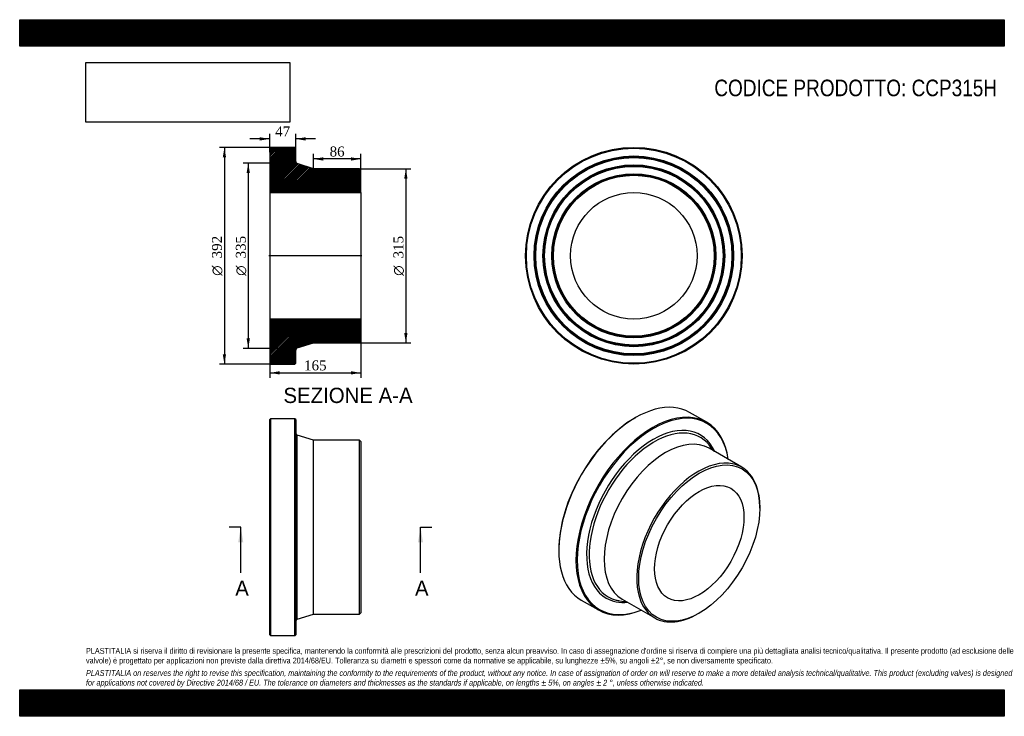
# Model space of a CAD drawing. Header units: millimetres. Extents: x 0 to 1782, y 0 to 1260.
import ezdxf
from ezdxf.enums import TextEntityAlignment as Align
from ezdxf.lldxf.tags import DXFTag

# ---------------------------------------------------------------- set-up
doc = ezdxf.new("R2010")
doc.units = ezdxf.units.MM
doc.header["$LTSCALE"] = 6
for name, color, linetype in [('CCP315H', 7, 'Continuous'), ('Default', 7, 'Continuous'), ('DV4_Default', 7, 'Continuous')]:
    doc.layers.add(name, color=color, linetype=linetype)
doc.styles.add('SEACAD_Solid_Edge_ANSI', font='seans.ttf')
doc.styles.add('SEACAD_Solid_Edge_ANSI1_Symbols', font='semeca1.ttf')
doc.styles.add('SEACAD_Times_New_Roman', font='times.ttf')
tags = doc.linetypes.add('CENTER2', pattern=[28.575, 19.05, -3.175, 3.175, -3.175]).pattern_tags.tags
tags[10:11] = [DXFTag(74, 4), DXFTag(75, 0), DXFTag(340, '0'), DXFTag(46, 0.0), DXFTag(50, 0.0), DXFTag(44, 0.0), DXFTag(45, 0.0)]
tags[8:9] = [DXFTag(74, 4), DXFTag(75, 0), DXFTag(340, '0'), DXFTag(46, 0.0), DXFTag(50, 0.0), DXFTag(44, 0.0), DXFTag(45, 0.0)]
tags[6:7] = [DXFTag(74, 4), DXFTag(75, 0), DXFTag(340, '0'), DXFTag(46, 0.0), DXFTag(50, 0.0), DXFTag(44, 0.0), DXFTag(45, 0.0)]
tags[4:5] = [DXFTag(74, 4), DXFTag(75, 0), DXFTag(340, '0'), DXFTag(46, 0.0), DXFTag(50, 0.0), DXFTag(44, 0.0), DXFTag(45, 0.0)]
doc.dimstyles.new('ANSImm', dxfattribs={"dimtxt": 18, "dimasz": 18, "dimexe": 9, "dimexo": 0, "dimgap": 4.5, "dimtad": 1, "dimdsep": 46, "dimtxsty": 'SEACAD_Times_New_Roman', "dimblk1": '_SE_FILLED', "dimblk2": '_SE_FILLED', "dimsah": 1, "dimcen": 9, "dimazin": 0, "dimtfac": 0.85, "dimtdec": 3, "dimtofl": 0, "dimtmove": 0, "dimatfit": 3, "dimfxl": 1, "dimarcsym": 0})
picture_1 = doc.add_image_def('image1.jpg', size_in_pixel=(4302, 1260))

# ---------------------------------------------------------------- blocks, each defined once
blk = doc.blocks.new('SE')
at = {"layer": 'CCP315H', "color": 7, "linetype": 'Continuous'}
for p, q in [((454, 538.1), (452.5, 536.6)), ((452.5, 147.6), (452.5, 536.6)), ((454, 538.1), (454, 146.1)), ((498, 538.1), (454, 538.1)), ((498, 146.1), (498, 538.1)), ((499.5, 536.6), (498, 538.1)), ((499.5, 536.6), (499.5, 147.6)), ((502.3, 175.5), (502.3, 508.8)), ((531.5, 499.6), (502.3, 508.8)), ((531.5, 184.6), (531.5, 499.6)), ((615, 499.6), (531.5, 499.6)), ((615, 184.6), (615, 499.6)), ((617.5, 497.1), (615, 499.6)), ((617.5, 497.1), (617.5, 187.1)), ((502.3, 175.5), (531.5, 184.6)), ((531.5, 184.6), (615, 184.6)), ((615, 184.6), (617.5, 187.1)), ((452.5, 147.6), (454, 146.1)), ((454, 146.1), (498, 146.1)), ((498, 146.1), (499.5, 147.6))]:
    blk.add_line(p, q, dxfattribs=at)
for centre, start, end in [((503.5, 512.6), 180, 252.646), ((503.5, 171.7), 107.354, 180)]:
    blk.add_arc(centre, 4, start, end, dxfattribs=at)
blk = doc.blocks.new('SE1')
at = {"layer": 'CCP315H', "color": 7, "linetype": 'Continuous'}
for p, q in [((1114.3, 540.1), (1113.2, 539.5)), ((1243.4, 531.8), (1212.3, 549.8)), ((1306.9, 450.7), (1247.8, 484.8)), ((1256.6, 479.7), (1248.1, 490.4)), ((1339.5, 376.6), (1339.5, 378.6)), ((975.7, 301.2), (975.7, 300)), ((1016.3, 210.3), (1047.4, 192.3)), ((1085.6, 209), (1099.1, 206.9)), ((1090.3, 212), (1149.4, 177.9)), ((1228.1, 185.7), (1229.9, 186.7))]:
    blk.add_line(p, q, dxfattribs=at)
for centre, major_axis, start_param, end_param in [((1114.3, 380), (98, 169.7), 0, 3.141593), ((1145.4, 362.1), (-98, -169.7), 2.504068, 6.283185), ((1146.5, 361.5), (97.2, 168.4), 0, 3.768631), ((1113.2, 380.7), (-97.2, -168.4), 3.926991, 5.497787), ((1146.5, 361.5), (-85.2, -147.6), 2.749404, 6.283185), ((1148.4, 360.3), (-83.3, -144.3), 2.981162, 6.283185), ((1146.5, 361.5), (97.2, 168.4), 5.656147, 6.283185), ((1169.1, 348.4), (-78.7, -136.4), 3.141593, 6.283185), ((1148.4, 360.3), (-83.3, -144.3), -3.364402, -3.302023), ((1228.1, 314.3), (-78.7, -136.4), 2.356194, 6.283185), ((1146.5, 361.5), (-85.2, -147.6), 0, 0.392189), ((1148.4, 360.3), (-83.3, -144.3), 0, 0.160272), ((1148.4, 360.3), (-83.3, -144.3), 0.160272, 0.22281), ((1145.4, 362.1), (-98, -169.7), 0, 0.637525), ((1228.1, 314.3), (-78.7, -136.4), 0, 0.785398)]:
    blk.add_ellipse(centre, major_axis=major_axis, ratio=0.57735, start_param=start_param, end_param=end_param, dxfattribs=at)
for major_axis in [(77.5, 134.2), (-57.2, -99.1)]:
    blk.add_ellipse((1229.9, 313.3), major_axis=major_axis, ratio=0.57735, dxfattribs=at)
blk = doc.blocks.new('SE2')
at = {"layer": 'CCP315H', "color": 7, "linetype": 'Continuous'}
for radius in [196, 194.5, 180.5, 179, 177.5, 164.5, 163, 161.5, 148.5, 147, 145.5, 114.4]:
    blk.add_circle((1111.5, 833), radius, dxfattribs=at)
blk = doc.blocks.new('SE4')
at = {"color": 7, "linetype": 'Continuous', "style": 'SEACAD_Solid_Edge_ANSI'}
blk.add_text('A', height=27.6, dxfattribs=at).set_placement((390.1, 245.5), align=Align.TOP_LEFT)
blk = doc.blocks.new('SE5')
at = {"color": 7, "linetype": 'Continuous', "style": 'SEACAD_Solid_Edge_ANSI'}
blk.add_text('A', height=27.6, dxfattribs=at).set_placement((715.4, 245.5), align=Align.TOP_LEFT)
blk = doc.blocks.new('SEANNOT_GROUP')
at = {"linetype": 'Continuous'}
blk.add_hatch(color=7, dxfattribs=at).paths.add_polyline_path([(404.7, 314.5), (400.1, 342.1), (395.5, 314.5)])
at = {"color": 7, "linetype": 'Continuous'}
blk.add_lwpolyline([(400.1, 259.3), (400.1, 342.1)], dxfattribs=at)
blk = doc.blocks.new('SEANNOT_GROUP1')
at = {"linetype": 'Continuous'}
blk.add_hatch(color=7, dxfattribs=at).paths.add_polyline_path([(730, 314.5), (725.4, 342.1), (720.8, 314.5)])
at = {"color": 7, "linetype": 'Continuous'}
blk.add_lwpolyline([(725.4, 259.3), (725.4, 342.1)], dxfattribs=at)
blk = doc.blocks.new('SE3')
at = {"layer": 'Default', "color": 7, "linetype": 'CENTER2'}
for p, q in [((400.1, 342.1), (379.4, 342.1)), ((725.4, 342.1), (746.1, 342.1))]:
    blk.add_line(p, q, dxfattribs=at)
at = {"layer": 'Default', "color": 7, "linetype": 'CENTER2', "const_width": 0.0001}
blk.add_lwpolyline([(400.1, 342.1), (725.4, 342.1)], dxfattribs=at)
at = {"layer": 'Default'}
for name in ['SEANNOT_GROUP', 'SEANNOT_GROUP1', 'SE4', 'SE5']:
    blk.add_blockref(name, (0, 0), dxfattribs=at)
blk = doc.blocks.new('SE6')
at = {"layer": 'CCP315H', "linetype": 'Continuous'}
h = blk.add_hatch(dxfattribs=at)
h.set_pattern_fill('LINE', scale=0.629921, angle=45, style=0)
edge = h.paths.add_edge_path()
edge.add_line((615, 990.5), (531.5, 990.5))
edge.add_line((531.5, 990.5), (502.3, 999.6))
edge.add_arc((503.5, 1003.4), 4, 180, 252.646, ccw=False)
edge.add_line((499.5, 1003.4), (499.5, 1027.5))
edge.add_line((499.5, 1027.5), (498, 1029))
edge.add_line((498, 1029), (454, 1029))
edge.add_line((454, 1029), (452.5, 1027.5))
edge.add_line((452.5, 1027.5), (452.5, 1013.5))
edge.add_line((452.5, 1013.5), (453.6, 1012))
edge.add_line((453.6, 1012), (452.5, 1010.5))
edge.add_line((452.5, 1010.5), (452.5, 997.5))
edge.add_line((452.5, 997.5), (453.6, 996))
edge.add_line((453.6, 996), (452.5, 994.5))
edge.add_line((452.5, 994.5), (452.5, 981.5))
edge.add_line((452.5, 981.5), (453.6, 980))
edge.add_line((453.6, 980), (452.5, 978.5))
edge.add_line((452.5, 978.5), (452.5, 947.4))
edge.add_line((452.5, 947.4), (617.5, 947.4))
edge.add_line((617.5, 947.4), (617.5, 988))
edge.add_line((617.5, 988), (615, 990.5))
h = blk.add_hatch(dxfattribs=at)
h.set_pattern_fill('LINE', scale=0.62992, angle=45, style=0)
edge = h.paths.add_edge_path()
edge.add_line((617.5, 678), (617.5, 718.6))
edge.add_line((617.5, 718.6), (452.5, 718.6))
edge.add_line((452.5, 718.6), (452.5, 687.5))
edge.add_line((452.5, 687.5), (453.6, 686))
edge.add_line((453.6, 686), (452.5, 684.5))
edge.add_line((452.5, 684.5), (452.5, 671.5))
edge.add_line((452.5, 671.5), (453.6, 670))
edge.add_line((453.6, 670), (452.5, 668.5))
edge.add_line((452.5, 668.5), (452.5, 655.5))
edge.add_line((452.5, 655.5), (453.6, 654))
edge.add_line((453.6, 654), (452.5, 652.5))
edge.add_line((452.5, 652.5), (452.5, 638.5))
edge.add_line((452.5, 638.5), (454, 637))
edge.add_line((454, 637), (498, 637))
edge.add_line((498, 637), (499.5, 638.5))
edge.add_line((499.5, 638.5), (499.5, 662.5))
edge.add_arc((503.5, 662.5), 4, 107.354, 180, ccw=False)
edge.add_line((502.3, 666.4), (531.5, 675.5))
edge.add_line((531.5, 675.5), (615, 675.5))
edge.add_line((615, 675.5), (617.5, 678))
at = {"layer": 'CCP315H', "color": 7, "linetype": 'Continuous'}
for p, q in [((452.5, 1027.5), (454, 1029)), ((452.5, 1027.5), (452.5, 1013.5)), ((498, 1029), (454, 1029)), ((498, 1029), (499.5, 1027.5)), ((499.5, 1003.4), (499.5, 1027.5)), ((452.5, 1013.5), (452.5, 1010.5)), ((452.5, 1013.5), (453.6, 1012)), ((453.6, 1012), (452.5, 1010.5)), ((452.5, 1010.5), (452.5, 997.5)), ((531.5, 990.5), (502.3, 999.6)), ((452.5, 997.5), (452.5, 994.5)), ((452.5, 997.5), (453.6, 996)), ((453.6, 996), (452.5, 994.5)), ((452.5, 994.5), (452.5, 981.5)), ((452.5, 981.5), (452.5, 978.5)), ((452.5, 981.5), (453.6, 980)), ((615, 990.5), (531.5, 990.5)), ((615, 990.5), (617.5, 988)), ((617.5, 947.4), (617.5, 988)), ((453.6, 980), (452.5, 978.5)), ((452.5, 978.5), (452.5, 947.4)), ((452.5, 947.4), (452.5, 718.6)), ((452.5, 947.4), (617.5, 947.4)), ((617.5, 947.4), (617.5, 718.6)), ((617.5, 718.6), (452.5, 718.6)), ((452.5, 718.6), (452.5, 687.5)), ((617.5, 678), (617.5, 718.6)), ((452.5, 687.5), (452.5, 684.5)), ((452.5, 687.5), (453.6, 686)), ((453.6, 686), (452.5, 684.5)), ((452.5, 684.5), (452.5, 671.5)), ((617.5, 678), (615, 675.5)), ((452.5, 671.5), (452.5, 668.5)), ((452.5, 671.5), (453.6, 670)), ((453.6, 670), (452.5, 668.5)), ((452.5, 668.5), (452.5, 655.5)), ((499.5, 638.5), (499.5, 662.5)), ((502.3, 666.4), (531.5, 675.5)), ((531.5, 675.5), (615, 675.5)), ((452.5, 655.5), (452.5, 652.5)), ((452.5, 655.5), (453.6, 654)), ((453.6, 654), (452.5, 652.5)), ((452.5, 652.5), (452.5, 638.5)), ((454, 637), (452.5, 638.5)), ((454, 637), (498, 637)), ((499.5, 638.5), (498, 637))]:
    blk.add_line(p, q, dxfattribs=at)
for centre, start, end in [((503.5, 1003.4), 180, 252.646), ((503.5, 662.5), 107.354, 180)]:
    blk.add_arc(centre, 4, start, end, dxfattribs=at)
at = {"layer": 'DV4_Default', "color": 7, "linetype": 'CENTER2'}
for p, q in [((499.5, 1003.4), (499.5, 1000.5)), ((502.3, 999.6), (499.5, 1000.5)), ((619.3, 833), (450.8, 833)), ((502.3, 666.4), (499.5, 665.5)), ((499.5, 662.5), (499.5, 665.5))]:
    blk.add_line(p, q, dxfattribs=at)
blk = doc.blocks.new('GDimGGroup')
at = {"layer": 'Default', "linetype": 'Continuous'}
for points in [[(367.5, 1011), (373.5, 1011), (370.5, 1029)], [(367.5, 655), (370.5, 637), (373.5, 655)]]:
    blk.add_hatch(color=7, dxfattribs=at).paths.add_polyline_path(points)
at = {"layer": 'Default', "color": 7, "linetype": 'Continuous'}
for p, q in [((476, 1029), (361.5, 1029)), ((370.5, 1029), (370.5, 637)), ((476, 637), (361.5, 637))]:
    blk.add_line(p, q, dxfattribs=at)
for s, style, p in [('392', 'SEACAD_Times_New_Roman', (348, 828.2)), ('O', 'SEACAD_Solid_Edge_ANSI1_Symbols', (348, 796.8))]:
    blk.add_text(s, height=18, rotation=90, dxfattribs=dict(at, style=style)).set_placement(p, align=Align.TOP_LEFT)
blk = doc.blocks.new('GDimGGroup1')
at = {"layer": 'Default', "linetype": 'Continuous'}
for points in [[(410.7, 982.5), (416.7, 982.5), (413.7, 1000.5)], [(410.7, 683.5), (413.7, 665.5), (416.7, 683.5)]]:
    blk.add_hatch(color=7, dxfattribs=at).paths.add_polyline_path(points)
at = {"layer": 'Default', "color": 7, "linetype": 'Continuous'}
for p, q in [((499.5, 1000.5), (404.7, 1000.5)), ((413.7, 1000.5), (413.7, 665.5)), ((499.5, 665.5), (404.7, 665.5))]:
    blk.add_line(p, q, dxfattribs=at)
for s, style, p in [('335', 'SEACAD_Times_New_Roman', (391.2, 828.2)), ('O', 'SEACAD_Solid_Edge_ANSI1_Symbols', (391.2, 796.8))]:
    blk.add_text(s, height=18, rotation=90, dxfattribs=dict(at, style=style)).set_placement(p, align=Align.TOP_LEFT)
blk = doc.blocks.new('GDimGGroup2')
at = {"layer": 'Default', "linetype": 'Continuous'}
for points in [[(701.9, 972.5), (698.9, 990.5), (695.9, 972.5)], [(701.9, 693.5), (695.9, 693.5), (698.9, 675.5)]]:
    blk.add_hatch(color=7, dxfattribs=at).paths.add_polyline_path(points)
at = {"layer": 'Default', "color": 7, "linetype": 'Continuous'}
for p, q in [((615, 990.5), (707.9, 990.5)), ((698.9, 990.5), (698.9, 675.5)), ((615, 675.5), (707.9, 675.5))]:
    blk.add_line(p, q, dxfattribs=at)
for s, style, p in [('315', 'SEACAD_Times_New_Roman', (676.4, 828.2)), ('O', 'SEACAD_Solid_Edge_ANSI1_Symbols', (676.4, 796.8))]:
    blk.add_text(s, height=18, rotation=90, dxfattribs=dict(at, style=style)).set_placement(p, align=Align.TOP_LEFT)
blk = doc.blocks.new('DMBLK1')
at = {"layer": 'Default', "linetype": 'Continuous'}
for points in [[(470.5, 618.2), (470.5, 624.2), (452.5, 621.2)], [(599.5, 618.2), (617.5, 621.2), (599.5, 624.2)]]:
    blk.add_hatch(color=7, dxfattribs=at).paths.add_polyline_path(points)
at = {"layer": 'Default', "color": 7, "linetype": 'Continuous'}
for p, q in [((452.5, 718.6), (452.5, 612.2)), ((617.5, 718.6), (617.5, 612.2)), ((452.5, 621.2), (617.5, 621.2))]:
    blk.add_line(p, q, dxfattribs=at)
at = {"layer": 'Default', "color": 7, "linetype": 'Continuous', "style": 'SEACAD_Times_New_Roman'}
blk.add_text('165', height=18, dxfattribs=at).set_placement((514.6, 643.7), align=Align.TOP_LEFT)
blk = doc.blocks.new('_SE_FILLED')
at = {"color": 0}
blk.add_line((0, 0), (-1, 0), dxfattribs=at)
blk.add_solid([(0, 0), (-1, -0.1665), (-1, 0.1665), (0, 0)], dxfattribs=at)
blk = doc.blocks.new('DMBLK2')
at = {"layer": 'Default', "linetype": 'Continuous'}
for points in [[(434.5, 1047.4), (434.5, 1041.4), (452.5, 1044.4)], [(517.5, 1047.4), (499.5, 1044.4), (517.5, 1041.4)]]:
    blk.add_hatch(color=7, dxfattribs=at).paths.add_polyline_path(points)
at = {"layer": 'Default', "color": 7, "linetype": 'Continuous'}
for p, q in [((452.5, 1020.5), (452.5, 1053.4)), ((499.5, 1015.4), (499.5, 1053.4)), ((452.5, 1044.4), (416.5, 1044.4)), ((535.5, 1044.4), (499.5, 1044.4))]:
    blk.add_line(p, q, dxfattribs=at)
at = {"layer": 'Default', "color": 7, "linetype": 'Continuous', "style": 'SEACAD_Times_New_Roman'}
blk.add_text('47', height=18, dxfattribs=at).set_placement((462.4, 1066.9), align=Align.TOP_LEFT)
blk = doc.blocks.new('DMBLK3')
at = {"layer": 'Default', "linetype": 'Continuous'}
for points in [[(549.5, 1011.1), (531.5, 1008.1), (549.5, 1005.1)], [(599.5, 1011.1), (599.5, 1005.1), (617.5, 1008.1)]]:
    blk.add_hatch(color=7, dxfattribs=at).paths.add_polyline_path(points)
at = {"layer": 'Default', "color": 7, "linetype": 'Continuous'}
for p, q in [((531.5, 990.5), (531.5, 1017.1)), ((617.5, 947.4), (617.5, 1017.1)), ((617.5, 1008.1), (531.5, 1008.1))]:
    blk.add_line(p, q, dxfattribs=at)
at = {"layer": 'Default', "color": 7, "linetype": 'Continuous', "style": 'SEACAD_Times_New_Roman'}
blk.add_text('86', height=18, dxfattribs=at).set_placement((560.9, 1030.6), align=Align.TOP_LEFT)

msp = doc.modelspace()

# ---------------------------------------------------------------- hatches: boundary and pattern name
at = {"layer": 'Default', "linetype": 'Continuous'}
h = msp.add_hatch(dxfattribs=at)
h.set_pattern_fill('LINE', scale=0.629921, angle=45, style=0)
h.paths.add_polyline_path([(1782, 1212), (1782, 1260), (0, 1260), (0, 1212)])
for points in [[(1782, 1212), (1782, 1260), (0, 1260), (0, 1212)], [(1782, 0), (1782, 48), (0, 48), (0, 0)]]:
    msp.add_hatch(color=7, dxfattribs=at).paths.add_polyline_path(points)
h = msp.add_hatch(dxfattribs=at)
h.set_pattern_fill('LINE', scale=0.629921, angle=45, style=0)
h.paths.add_polyline_path([(1782, 0), (1782, 48), (0, 48), (0, 0)])

# ---------------------------------------------------------------- linework, layer by layer
at = {"layer": 'Default', "color": 7, "linetype": 'Continuous'}
for p, q in [((0, 1260), (1782, 1260)), ((0, 1212), (0, 1260)), ((1782, 1260), (1782, 1212)), ((1782, 1212), (0, 1212)), ((0, 48), (1782, 48)), ((0, 0), (0, 48)), ((1782, 48), (1782, 0)), ((1782, 0), (0, 0))]:
    msp.add_line(p, q, dxfattribs=at)

# ---------------------------------------------------------------- block references
at = {"layer": 'Default'}
for name in ['GDimGGroup', 'SE6', 'SE2', 'GDimGGroup1', 'GDimGGroup2', 'SE1', 'SE', 'SE3']:
    msp.add_blockref(name, (0, 0), dxfattribs=at)

# ---------------------------------------------------------------- texts
at = {"layer": 'Default', "color": 7, "linetype": 'Continuous', "style": 'SEACAD_Solid_Edge_ANSI'}
msp.add_text('SEZIONE A-A', height=27.6, dxfattribs=at).set_placement((477.339, 594.287), align=Align.TOP_LEFT)
at = {"layer": 'Default', "attachment_point": 1}
for s, insert, char_height, width in [('{\\fArial Narrow|b0||i0||c0|p34;\\C7;\\H30.;\\W1.;CODICE PRODOTTO: CCP315H}', (1257.167, 1151.605), 30, 513.03415), ("{\\fArial Narrow|b0||i0||c0|p34;\\C7;\\H10.5;\\W1.;PLASTITALIA si riserva il diritto di revisionare la presente specifica, mantenendo la conformità alle prescrizioni del prodotto, senza alcun preavviso. In caso di assegnazione d'ordine si riserva di compiere una più dettagliata analisi tecnico/qualitativa. Il presente prodotto (ad esclusione delle \\P}{\\fArial Narrow|b0||i0||c0|p34;\\C7;\\H10.5;\\W1.;valvole) è progettato per applicazioni non previste dalla direttiva 2014/68/EU. Tolleranza su diametri e spessori come da normative se applicabile, su lunghezze ±5%, su angoli ±2°, se non diversamente specificato.\\P}{\\fArial Narrow|b0||i0||c0|p34;\\C7;\\H3.;\\W1.;   \\P}{\\fArial Narrow|b0||i1||c0|p34;\\C7;\\H10.5;\\W1.;PLASTITALIA on reserves the right to revise this specification, maintaining the conformity to the requirements of the product, without any notice. In case of assignation of order on will reserve to make a more detailed analysis technical/qualitative. This product (excluding valves) is designed \\P}{\\fArial Narrow|b0||i1||c0|p34;\\C7;\\H10.5;\\W1.;for applications not covered by Directive 2014/68 / EU. The tolerance on diameters and thicknesses as the standards if applicable, on lengths ± 5%, on angles ± 2 °, unless otherwise indicated.\\P}", (120, 123.614), 10.5, 1542)]:
    msp.add_mtext(s, dxfattribs=dict(at, insert=insert, char_height=char_height, width=width))

# ---------------------------------------------------------------- dimensions: what is measured, and where the dimension line sits
at = {"layer": 'Default', "color": 7, "linetype": 'Continuous'}
for base, p1, p2, picture, middle in [((452.54, 1044.423), (499.54, 1015.445), (452.54, 1020.475), 'DMBLK2', (476.04, 1044.423)), ((531.54, 1008.149), (617.54, 947.375), (531.54, 990.475), 'DMBLK3', (574.54, 1008.149))]:
    dim = msp.add_linear_dim(base=base, p1=p1, p2=p2, text='\\A1;<>', dimstyle='ANSImm', dxfattribs=at)
    dim.commit()
    dim.dimension.update_dxf_attribs({"geometry": picture, "text_midpoint": middle, "dimtype": 160})
dim = msp.add_linear_dim(base=(452.54, 621.246), p1=(452.54, 718.575), p2=(617.54, 718.575), angle=0, text='\\A1;<>', dimstyle='ANSImm', dxfattribs=at)
dim.commit()
dim.dimension.update_dxf_attribs({"geometry": 'DMBLK1', "text_midpoint": (535.04, 621.246), "dimtype": 161})

# ---------------------------------------------------------------- pictures from other files: only their frames are drawn
image = msp.add_image(picture_1, insert=(120, 1074.619), size_in_units=(368.743, 108))
image.dxf.flags = 7

doc.saveas('drawing.dxf')
